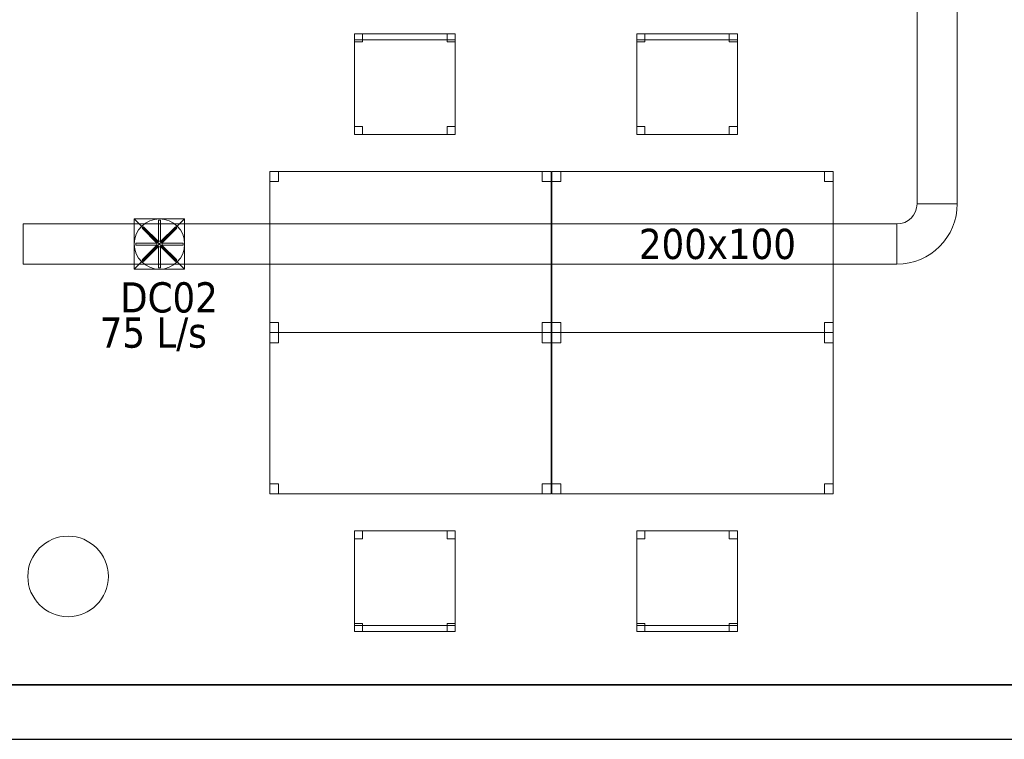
# Model space of a CAD drawing. Header units: metres. Extents: x 397.7 to 427.5, y 12.7 to 28.4.
# Tile 2 of 137: x 400.7 to 405.6, y 12.8 to 16.4. Entities that reach past the tile are written whole.
import ezdxf

# ---------------------------------------------------------------- set-up
doc = ezdxf.new("R2010")
doc.units = ezdxf.units.M
doc.layers.add('01_SUELOS', color=7, linetype='Continuous', lineweight=25, true_color=0x007f00)
for name, color, linetype, lineweight in [('02_MOBILIARIO', 7, 'Continuous', 18), ('A-COLS-____-MCUT', 7, 'Continuous', 18), ('A-COLS-____-OTLN', 7, 'Continuous', 18), ('A-DETL-____-MBND', 7, 'Continuous', 18), ('A-DETL-GENF-OTLN', 7, 'Continuous', 18), ('A-WALL-____-MCUT', 7, 'Continuous', 25), ('A-WALL-____-OTLN', 7, 'Continuous', 25), ('M-HVAC-CDFF-IDEN', 7, 'Continuous', 30), ('M-HVAC-DUCT-IDEN', 7, 'Continuous', 30), ('M-HVAC-DUCT-OTLN', 7, 'Continuous', 18)]:
    doc.layers.add(name, color=color, linetype=linetype, lineweight=lineweight)
doc.styles.add('Tahoma_2', font='tahoma.ttf', dxfattribs={"height": 0.15})

# ---------------------------------------------------------------- blocks, each defined once
blk = doc.blocks.new('Family - Cadira d_Oficina_P3-156303-06_CLI_AIRE_P3')
at = {"layer": 'A-DETL-____-MBND', "color": 253, "true_color": 0xaaaaaa}
for p, q in [((0, 0), (0, 0.5)), ((0, 0.5), (0.5, 0.5)), ((0.5, 0.5), (0, 0.5)), ((0, 0.5), (0, 0)), ((0, 0.47), (0, 0.5)), ((0, 0.5), (0.5, 0.5)), ((0.5, 0.5), (0, 0.5)), ((0, 0.5), (0, 0.47)), ((0, 0.46), (0, 0.5)), ((0, 0.5), (0.04, 0.5)), ((0.04, 0.5), (0, 0.5)), ((0, 0.5), (0, 0.46)), ((0.04, 0.5), (0.04, 0.46)), ((0.04, 0.46), (0.04, 0.5)), ((0.46, 0.46), (0.46, 0.5)), ((0.46, 0.5), (0.5, 0.5)), ((0.5, 0.5), (0.46, 0.5)), ((0.46, 0.5), (0.46, 0.46)), ((0.5, 0.5), (0.5, 0.46)), ((0.5, 0.46), (0.5, 0.5)), ((0.5, 0.5), (0.5, 0)), ((0.5, 0), (0.5, 0.5)), ((0.5, 0.5), (0.5, 0.47)), ((0.5, 0.47), (0.5, 0.5)), ((0.5, 0.47), (0, 0.47)), ((0, 0.47), (0.5, 0.47)), ((0.04, 0.46), (0, 0.46)), ((0, 0.46), (0.04, 0.46)), ((0.5, 0.46), (0.46, 0.46)), ((0.46, 0.46), (0.5, 0.46)), ((0, 0), (0, 0.04)), ((0, 0.04), (0.04, 0.04)), ((0.04, 0.04), (0, 0.04)), ((0, 0.04), (0, 0)), ((0.04, 0), (0, 0)), ((0, 0), (0.04, 0)), ((0.5, 0), (0, 0)), ((0, 0), (0.5, 0)), ((0.04, 0.04), (0.04, 0)), ((0.04, 0), (0.04, 0.04)), ((0.46, 0), (0.46, 0.04)), ((0.46, 0.04), (0.5, 0.04)), ((0.5, 0.04), (0.46, 0.04)), ((0.46, 0.04), (0.46, 0)), ((0.5, 0), (0.46, 0)), ((0.46, 0), (0.5, 0)), ((0.5, 0.04), (0.5, 0)), ((0.5, 0), (0.5, 0.04))]:
    blk.add_line(p, q, dxfattribs=at)
blk = doc.blocks.new('Family - Taula 140X80_P3-156351-06_CLI_AIRE_P3')
at = {"layer": 'A-DETL-____-MBND', "color": 253, "true_color": 0xaaaaaa}
for p, q in [((0, 0.8001), (1.3973, 0.8001)), ((0, 0), (0, 0.8001)), ((1.3973, 0.8001), (0, 0.8001)), ((0, 0.8001), (0, 0)), ((0, 0.8001), (0.0437, 0.8001)), ((0, 0.7501), (0, 0.8001)), ((0.0437, 0.8001), (0, 0.8001)), ((0, 0.8001), (0, 0.7501)), ((0.0437, 0.8001), (0.0437, 0.7501)), ((0.0437, 0.7501), (0.0437, 0.8001)), ((1.3536, 0.8001), (1.3973, 0.8001)), ((1.3536, 0.7501), (1.3536, 0.8001)), ((1.3973, 0.8001), (1.3536, 0.8001)), ((1.3536, 0.8001), (1.3536, 0.7501)), ((1.3973, 0.8001), (1.3973, 0)), ((1.3973, 0), (1.3973, 0.8001)), ((1.3973, 0.8001), (1.3973, 0.7501)), ((1.3973, 0.7501), (1.3973, 0.8001)), ((0.0437, 0.7501), (0, 0.7501)), ((0, 0.7501), (0.0437, 0.7501)), ((1.3973, 0.7501), (1.3536, 0.7501)), ((1.3536, 0.7501), (1.3973, 0.7501)), ((0, 0.05), (0.0437, 0.05)), ((0, 0), (0, 0.05)), ((0.0437, 0.05), (0, 0.05)), ((0, 0.05), (0, 0)), ((0.0437, 0.05), (0.0437, 0)), ((0.0437, 0), (0.0437, 0.05)), ((1.3536, 0.05), (1.3973, 0.05)), ((1.3536, 0), (1.3536, 0.05)), ((1.3973, 0.05), (1.3536, 0.05)), ((1.3536, 0.05), (1.3536, 0)), ((1.3973, 0.05), (1.3973, 0)), ((1.3973, 0), (1.3973, 0.05)), ((0, 0), (1.3973, 0)), ((0.0437, 0), (0, 0)), ((0, 0), (0.0437, 0)), ((1.3973, 0), (1.3536, 0)), ((1.3536, 0), (1.3973, 0)), ((1.3973, 0), (0, 0))]:
    blk.add_line(p, q, dxfattribs=at)
blk = doc.blocks.new('Family - Cadira d_Oficina_P3-156416-06_CLI_AIRE_P3')
at = {"layer": 'A-DETL-____-MBND', "color": 253, "true_color": 0xaaaaaa}
for p, q in [((0, 0.46), (0, 0.5)), ((0, 0.5), (0.04, 0.5)), ((0.04, 0.5), (0, 0.5)), ((0, 0.5), (0, 0.46)), ((0, 0.5), (0.5, 0.5)), ((0, 0), (0, 0.5)), ((0.5, 0.5), (0, 0.5)), ((0, 0.5), (0, 0)), ((0.04, 0.5), (0.04, 0.46)), ((0.04, 0.46), (0.04, 0.5)), ((0.46, 0.46), (0.46, 0.5)), ((0.46, 0.5), (0.5, 0.5)), ((0.5, 0.5), (0.46, 0.5)), ((0.46, 0.5), (0.46, 0.46)), ((0.5, 0.5), (0.5, 0)), ((0.5, 0), (0.5, 0.5)), ((0.5, 0.5), (0.5, 0.46)), ((0.5, 0.46), (0.5, 0.5)), ((0.04, 0.46), (0, 0.46)), ((0, 0.46), (0.04, 0.46)), ((0.5, 0.46), (0.46, 0.46)), ((0.46, 0.46), (0.5, 0.46)), ((0, 0), (0, 0.04)), ((0, 0.04), (0.04, 0.04)), ((0.04, 0.04), (0, 0.04)), ((0, 0.04), (0, 0)), ((0, 0), (0, 0.03)), ((0, 0.03), (0.5, 0.03)), ((0.5, 0.03), (0, 0.03)), ((0, 0.03), (0, 0)), ((0.5, 0), (0, 0)), ((0, 0), (0.5, 0)), ((0, 0), (0.5, 0)), ((0.04, 0), (0, 0)), ((0, 0), (0.04, 0)), ((0.04, 0.04), (0.04, 0)), ((0.04, 0), (0.04, 0.04)), ((0.46, 0), (0.46, 0.04)), ((0.46, 0.04), (0.5, 0.04)), ((0.5, 0.04), (0.46, 0.04)), ((0.46, 0.04), (0.46, 0)), ((0.46, 0), (0.5, 0)), ((0.5, 0.04), (0.5, 0)), ((0.5, 0), (0.5, 0.04)), ((0.5, 0.03), (0.5, 0)), ((0.5, 0), (0.5, 0.03)), ((0.5, 0), (0, 0)), ((0.5, 0), (0.46, 0))]:
    blk.add_line(p, q, dxfattribs=at)
blk = doc.blocks.new('Family - Cadira d_Oficina_P3-156424-06_CLI_AIRE_P3')
at = {"layer": 'A-DETL-____-MBND', "color": 253, "true_color": 0xaaaaaa}
for p, q in [((0, 0.46), (0, 0.5)), ((0, 0.5), (0.04, 0.5)), ((0.04, 0.5), (0, 0.5)), ((0, 0.5), (0, 0.46)), ((0, 0.5), (0.5, 0.5)), ((0, 0), (0, 0.5)), ((0.5, 0.5), (0, 0.5)), ((0, 0.5), (0, 0)), ((0.04, 0.5), (0.04, 0.46)), ((0.04, 0.46), (0.04, 0.5)), ((0.46, 0.46), (0.46, 0.5)), ((0.46, 0.5), (0.5, 0.5)), ((0.5, 0.5), (0.46, 0.5)), ((0.46, 0.5), (0.46, 0.46)), ((0.5, 0.5), (0.5, 0)), ((0.5, 0), (0.5, 0.5)), ((0.5, 0.5), (0.5, 0.46)), ((0.5, 0.46), (0.5, 0.5)), ((0.04, 0.46), (0, 0.46)), ((0, 0.46), (0.04, 0.46)), ((0.5, 0.46), (0.46, 0.46)), ((0.46, 0.46), (0.5, 0.46)), ((0, 0), (0, 0.04)), ((0, 0.04), (0.04, 0.04)), ((0.04, 0.04), (0, 0.04)), ((0, 0.04), (0, 0)), ((0, 0), (0, 0.03)), ((0, 0.03), (0.5, 0.03)), ((0.5, 0.03), (0, 0.03)), ((0, 0.03), (0, 0)), ((0.5, 0), (0, 0)), ((0, 0), (0.5, 0)), ((0, 0), (0.5, 0)), ((0.04, 0), (0, 0)), ((0, 0), (0.04, 0)), ((0.04, 0.04), (0.04, 0)), ((0.04, 0), (0.04, 0.04)), ((0.46, 0), (0.46, 0.04)), ((0.46, 0.04), (0.5, 0.04)), ((0.5, 0.04), (0.46, 0.04)), ((0.46, 0.04), (0.46, 0)), ((0.46, 0), (0.5, 0)), ((0.5, 0.04), (0.5, 0)), ((0.5, 0), (0.5, 0.04)), ((0.5, 0.03), (0.5, 0)), ((0.5, 0), (0.5, 0.03)), ((0.5, 0), (0, 0)), ((0.5, 0), (0.46, 0))]:
    blk.add_line(p, q, dxfattribs=at)
blk = doc.blocks.new('Family - Paviment P3-156431-06_CLI_AIRE_P3')
at = {"layer": '01_SUELOS', "color": 9, "true_color": 0xaad4aa}
for p, q in [((0, 0), (25.4182, 0)), ((25.4182, 0), (0, 0))]:
    blk.add_line(p, q, dxfattribs=at)
blk = doc.blocks.new('Family - Taula 140X80_P3-156437-06_CLI_AIRE_P3')
at = {"layer": 'A-DETL-____-MBND', "color": 253, "true_color": 0xaaaaaa}
for p, q in [((0, 0.8001), (1.3973, 0.8001)), ((0, 0), (0, 0.8001)), ((1.3973, 0.8001), (0, 0.8001)), ((0, 0.8001), (0, 0)), ((0, 0.8001), (0.0437, 0.8001)), ((0, 0.7501), (0, 0.8001)), ((0.0437, 0.8001), (0, 0.8001)), ((0, 0.8001), (0, 0.7501)), ((0.0437, 0.8001), (0.0437, 0.7501)), ((0.0437, 0.7501), (0.0437, 0.8001)), ((1.3536, 0.8001), (1.3973, 0.8001)), ((1.3536, 0.7501), (1.3536, 0.8001)), ((1.3973, 0.8001), (1.3536, 0.8001)), ((1.3536, 0.8001), (1.3536, 0.7501)), ((1.3973, 0.8001), (1.3973, 0)), ((1.3973, 0), (1.3973, 0.8001)), ((1.3973, 0.8001), (1.3973, 0.7501)), ((1.3973, 0.7501), (1.3973, 0.8001)), ((0.0437, 0.7501), (0, 0.7501)), ((0, 0.7501), (0.0437, 0.7501)), ((1.3973, 0.7501), (1.3536, 0.7501)), ((1.3536, 0.7501), (1.3973, 0.7501)), ((0, 0.05), (0.0437, 0.05)), ((0, 0), (0, 0.05)), ((0.0437, 0.05), (0, 0.05)), ((0, 0.05), (0, 0)), ((0.0437, 0.05), (0.0437, 0)), ((0.0437, 0), (0.0437, 0.05)), ((1.3536, 0.05), (1.3973, 0.05)), ((1.3536, 0), (1.3536, 0.05)), ((1.3973, 0.05), (1.3536, 0.05)), ((1.3536, 0.05), (1.3536, 0)), ((1.3973, 0.05), (1.3973, 0)), ((1.3973, 0), (1.3973, 0.05)), ((0, 0), (1.3973, 0)), ((0.0437, 0), (0, 0)), ((0, 0), (0.0437, 0)), ((1.3973, 0), (1.3536, 0)), ((1.3536, 0), (1.3973, 0)), ((1.3973, 0), (0, 0))]:
    blk.add_line(p, q, dxfattribs=at)
blk = doc.blocks.new('Family - Mur P3-156572-06_CLI_AIRE_P3')
at = {"layer": 'A-WALL-____-MCUT', "color": 253, "true_color": 0xaaaaaa}
for p, q in [((25.4717, 0.27), (0.0535, 0.27)), ((0, 0), (25.4157, 0))]:
    blk.add_line(p, q, dxfattribs=at)
at = {"layer": 'A-WALL-____-OTLN', "color": 253, "true_color": 0xaaaaaa}
for p, q in [((25.4717, 0.27), (0.0535, 0.27)), ((0, 0), (25.4157, 0))]:
    blk.add_line(p, q, dxfattribs=at)
at = {"layer": 'A-WALL-____-OTLN', "color": 253, "lineweight": 18, "true_color": 0xaaaaaa}
blk.add_line((0, 0), (25.4157, 0), dxfattribs=at)
blk = doc.blocks.new('Family - Taula 140X80_P3-156696-06_CLI_AIRE_P3')
at = {"layer": 'A-DETL-____-MBND', "color": 253, "true_color": 0xaaaaaa}
for p, q in [((0, 0.7501), (0, 0.8001)), ((0, 0.8001), (0.0437, 0.8001)), ((0.0437, 0.8001), (0, 0.8001)), ((0, 0.8001), (0, 0.7501)), ((0, 0), (0, 0.8001)), ((0, 0.8001), (1.3973, 0.8001)), ((1.3973, 0.8001), (0, 0.8001)), ((0, 0.8001), (0, 0)), ((0.0437, 0.8001), (0.0437, 0.7501)), ((0.0437, 0.7501), (0.0437, 0.8001)), ((1.3536, 0.7501), (1.3536, 0.8001)), ((1.3536, 0.8001), (1.3973, 0.8001)), ((1.3973, 0.8001), (1.3536, 0.8001)), ((1.3536, 0.8001), (1.3536, 0.7501)), ((1.3973, 0.8001), (1.3973, 0.7501)), ((1.3973, 0.7501), (1.3973, 0.8001)), ((1.3973, 0.8001), (1.3973, 0)), ((1.3973, 0), (1.3973, 0.8001)), ((0.0437, 0.7501), (0, 0.7501)), ((0, 0.7501), (0.0437, 0.7501)), ((1.3973, 0.7501), (1.3536, 0.7501)), ((1.3536, 0.7501), (1.3973, 0.7501)), ((0, 0), (0, 0.05)), ((0, 0.05), (0.0437, 0.05)), ((0.0437, 0.05), (0, 0.05)), ((0, 0.05), (0, 0)), ((0.0437, 0.05), (0.0437, 0)), ((0.0437, 0), (0.0437, 0.05)), ((1.3536, 0), (1.3536, 0.05)), ((1.3536, 0.05), (1.3973, 0.05)), ((1.3973, 0.05), (1.3536, 0.05)), ((1.3536, 0.05), (1.3536, 0)), ((1.3973, 0.05), (1.3973, 0)), ((1.3973, 0), (1.3973, 0.05)), ((0.0437, 0), (0, 0)), ((0, 0), (0.0437, 0)), ((1.3973, 0), (0, 0)), ((0, 0), (1.3973, 0)), ((1.3973, 0), (1.3536, 0)), ((1.3536, 0), (1.3973, 0))]:
    blk.add_line(p, q, dxfattribs=at)
blk = doc.blocks.new('Family - Taula 140X80_P3-156722-06_CLI_AIRE_P3')
at = {"layer": 'A-DETL-____-MBND', "color": 253, "true_color": 0xaaaaaa}
for p, q in [((0, 0), (0, 0.8001)), ((0, 0.8001), (1.3973, 0.8001)), ((1.3973, 0.8001), (0, 0.8001)), ((0, 0.8001), (0, 0)), ((0, 0.7501), (0, 0.8001)), ((0, 0.8001), (0.0437, 0.8001)), ((0.0437, 0.8001), (0, 0.8001)), ((0, 0.8001), (0, 0.7501)), ((0.0437, 0.8001), (0.0437, 0.7501)), ((0.0437, 0.7501), (0.0437, 0.8001)), ((1.3536, 0.7501), (1.3536, 0.8001)), ((1.3536, 0.8001), (1.3973, 0.8001)), ((1.3973, 0.8001), (1.3536, 0.8001)), ((1.3536, 0.8001), (1.3536, 0.7501)), ((1.3973, 0.8001), (1.3973, 0.7501)), ((1.3973, 0.7501), (1.3973, 0.8001)), ((1.3973, 0.8001), (1.3973, 0)), ((1.3973, 0), (1.3973, 0.8001)), ((0.0437, 0.7501), (0, 0.7501)), ((0, 0.7501), (0.0437, 0.7501)), ((1.3973, 0.7501), (1.3536, 0.7501)), ((1.3536, 0.7501), (1.3973, 0.7501)), ((0, 0), (0, 0.05)), ((0, 0.05), (0.0437, 0.05)), ((0.0437, 0.05), (0, 0.05)), ((0, 0.05), (0, 0)), ((0.0437, 0.05), (0.0437, 0)), ((0.0437, 0), (0.0437, 0.05)), ((1.3536, 0), (1.3536, 0.05)), ((1.3536, 0.05), (1.3973, 0.05)), ((1.3973, 0.05), (1.3536, 0.05)), ((1.3536, 0.05), (1.3536, 0)), ((1.3973, 0.05), (1.3973, 0)), ((1.3973, 0), (1.3973, 0.05)), ((0.0437, 0), (0, 0)), ((0, 0), (0.0437, 0)), ((1.3973, 0), (0, 0)), ((0, 0), (1.3973, 0)), ((1.3973, 0), (1.3536, 0)), ((1.3536, 0), (1.3973, 0))]:
    blk.add_line(p, q, dxfattribs=at)
blk = doc.blocks.new('Family - Pilar P3-156728-06_CLI_AIRE_P3')
at = {"layer": 'A-COLS-____-MCUT', "color": 253, "true_color": 0xaaaaaa}
for start, end in [(360, 180), (180, 360)]:
    blk.add_arc((0.2, 0.2), 0.2, start, end, dxfattribs=at)
at = {"layer": 'A-COLS-____-OTLN', "color": 253, "true_color": 0xaaaaaa}
for start, end in [(360, 180), (180, 360)]:
    blk.add_arc((0.2, 0.2), 0.2, start, end, dxfattribs=at)
blk = doc.blocks.new('Family - Cadira d_Oficina_P3-156773-06_CLI_AIRE_P3')
at = {"layer": 'A-DETL-____-MBND', "color": 253, "true_color": 0xaaaaaa}
for p, q in [((0, 0.47), (0, 0.5)), ((0, 0.5), (0.5, 0.5)), ((0.5, 0.5), (0, 0.5)), ((0, 0.5), (0, 0.47)), ((0, 0), (0, 0.5)), ((0, 0.5), (0.5, 0.5)), ((0.5, 0.5), (0, 0.5)), ((0, 0.5), (0, 0)), ((0, 0.46), (0, 0.5)), ((0, 0.5), (0.04, 0.5)), ((0.04, 0.5), (0, 0.5)), ((0, 0.5), (0, 0.46)), ((0.04, 0.5), (0.04, 0.46)), ((0.04, 0.46), (0.04, 0.5)), ((0.46, 0.46), (0.46, 0.5)), ((0.46, 0.5), (0.5, 0.5)), ((0.5, 0.5), (0.46, 0.5)), ((0.46, 0.5), (0.46, 0.46)), ((0.5, 0.5), (0.5, 0.47)), ((0.5, 0.47), (0.5, 0.5)), ((0.5, 0.5), (0.5, 0)), ((0.5, 0), (0.5, 0.5)), ((0.5, 0.5), (0.5, 0.46)), ((0.5, 0.46), (0.5, 0.5)), ((0.5, 0.47), (0, 0.47)), ((0, 0.47), (0.5, 0.47)), ((0.04, 0.46), (0, 0.46)), ((0, 0.46), (0.04, 0.46)), ((0.5, 0.46), (0.46, 0.46)), ((0.46, 0.46), (0.5, 0.46)), ((0, 0), (0, 0.04)), ((0, 0.04), (0.04, 0.04)), ((0.04, 0.04), (0, 0.04)), ((0, 0.04), (0, 0)), ((0.5, 0), (0, 0)), ((0, 0), (0.5, 0)), ((0.04, 0), (0, 0)), ((0, 0), (0.04, 0)), ((0.04, 0.04), (0.04, 0)), ((0.04, 0), (0.04, 0.04)), ((0.46, 0), (0.46, 0.04)), ((0.46, 0.04), (0.5, 0.04)), ((0.5, 0.04), (0.46, 0.04)), ((0.46, 0.04), (0.46, 0)), ((0.5, 0), (0.46, 0)), ((0.46, 0), (0.5, 0)), ((0.5, 0.04), (0.5, 0)), ((0.5, 0), (0.5, 0.04))]:
    blk.add_line(p, q, dxfattribs=at)
blk = doc.blocks.new('LONDR55-XX_ZZ-ARQ-CAA-M3D-Londres55_ifc-1-06_CLI_AIRE_P3')
at = {"layer": '01_SUELOS', "color": 253, "lineweight": 18, "true_color": 0xaaaaaa}
blk.add_blockref('Family - Paviment P3-156431-06_CLI_AIRE_P3', (398.2952, 13.1106), dxfattribs=at)
at = {"layer": '02_MOBILIARIO', "color": 253, "lineweight": 18, "true_color": 0xaaaaaa}
for name, p in [('Family - Cadira d_Oficina_P3-156773-06_CLI_AIRE_P3', (402.4099, 15.8443)), ('Family - Cadira d_Oficina_P3-156303-06_CLI_AIRE_P3', (403.811, 15.8443)), ('Family - Taula 140X80_P3-156351-06_CLI_AIRE_P3', (401.9887, 14.8601)), ('Family - Taula 140X80_P3-156437-06_CLI_AIRE_P3', (403.3899, 14.8601)), ('Family - Taula 140X80_P3-156696-06_CLI_AIRE_P3', (401.9887, 14.06)), ('Family - Taula 140X80_P3-156722-06_CLI_AIRE_P3', (403.3899, 14.06)), ('Family - Cadira d_Oficina_P3-156416-06_CLI_AIRE_P3', (402.4099, 13.3759)), ('Family - Cadira d_Oficina_P3-156424-06_CLI_AIRE_P3', (403.811, 13.3759))]:
    blk.add_blockref(name, p, dxfattribs=at)
at = {"layer": 'A-COLS-____-OTLN', "color": 253, "lineweight": 18, "true_color": 0xaaaaaa}
blk.add_blockref('Family - Pilar P3-156728-06_CLI_AIRE_P3', (400.787, 13.4495), dxfattribs=at)
at = {"layer": 'A-WALL-____-OTLN', "color": 253, "lineweight": 18, "true_color": 0xaaaaaa}
blk.add_blockref('Family - Mur P3-156572-06_CLI_AIRE_P3', (398.2417, 12.8406), dxfattribs=at)
blk = doc.blocks.new('ZYR_03_06_08_01 Difusor Rotacional Circular Impulsió NO PLENUM - DC02-354801-06_CLI_AIRE_P3')
at = {"layer": 'A-DETL-GENF-OTLN', "color": 143, "true_color": 0x32aad1}
for p, q in [((-0.0052, 0.1179), (0.0052, 0.1179)), ((-0.0052, 0.0138), (-0.0052, 0.1179)), ((0.0052, 0.1179), (0.0052, 0.0138)), ((-0.0862, 0.0788), (-0.0788, 0.0862)), ((-0.0125, 0.0052), (-0.0862, 0.0788)), ((-0.0788, 0.0862), (-0.0052, 0.0125)), ((0.0052, 0.0125), (0.0788, 0.0862)), ((0.0862, 0.0788), (0.0125, 0.0052)), ((0.0788, 0.0862), (0.0862, 0.0788)), ((-0.1179, 0.0052), (-0.0138, 0.0052)), ((-0.1179, -0.0052), (-0.1179, 0.0052)), ((-0.0138, 0.0052), (-0.0138, -0.0052)), ((-0.0052, 0.0125), (-0.0125, 0.0052)), ((0.0052, 0.0138), (-0.0052, 0.0138)), ((0.0125, 0.0052), (0.0052, 0.0125)), ((0.0138, 0.0052), (0.1179, 0.0052)), ((0.0138, -0.0052), (0.0138, 0.0052)), ((0.1179, 0.0052), (0.1179, -0.0052)), ((-0.0138, -0.0052), (-0.1179, -0.0052)), ((-0.0862, -0.0788), (-0.0125, -0.0052)), ((-0.0052, -0.0125), (-0.0788, -0.0862)), ((-0.0125, -0.0052), (-0.0052, -0.0125)), ((-0.0052, -0.0138), (0.0052, -0.0138)), ((-0.0052, -0.1179), (-0.0052, -0.0138)), ((0.0052, -0.0125), (0.0125, -0.0052)), ((0.0788, -0.0862), (0.0052, -0.0125)), ((0.0052, -0.0138), (0.0052, -0.1179)), ((0.0125, -0.0052), (0.0862, -0.0788)), ((0.1179, -0.0052), (0.0138, -0.0052)), ((-0.0788, -0.0862), (-0.0862, -0.0788)), ((0.0862, -0.0788), (0.0788, -0.0862)), ((0.0052, -0.1179), (-0.0052, -0.1179))]:
    blk.add_line(p, q, dxfattribs=at)
blk.add_circle((0, 0), 0.125, dxfattribs=at)
blk = doc.blocks.new('M_Codo rectangular - Radio - 1 W-473680-06_CLI_AIRE_P3')
at = {"layer": 'M-HVAC-DUCT-OTLN', "color": 143, "true_color": 0x32aad1}
for p, q in [((-0.1, 0.2), (0.1, 0.2)), ((0.1, 0.2), (-0.1, 0.2)), ((-0.2, 0.1), (-0.2, -0.1)), ((-0.2, -0.1), (-0.2, 0.1))]:
    blk.add_line(p, q, dxfattribs=at)
for radius in [0.1, 0.1, 0.3, 0.3]:
    blk.add_arc((-0.2, 0.2), radius, 270, 0, dxfattribs=at)
blk = doc.blocks.new('M_Transición de rectangular a redondo - Ángulo - 60 grados-473491-06_CLI_AIRE_P3')
at = {"layer": 'M-HVAC-DUCT-OTLN', "color": 143, "true_color": 0x32aad1}
for p, q in [((401.3159, 15.3001), (401.3159, 15.4251)), ((401.3159, 15.4251), (401.4409, 15.4251)), ((401.3159, 15.4251), (401.3159, 15.1751)), ((401.5659, 15.4251), (401.3159, 15.4251)), ((401.4409, 15.4251), (401.5659, 15.4251)), ((401.5659, 15.4251), (401.5659, 15.3001)), ((401.5659, 15.1751), (401.5659, 15.4251)), ((401.3159, 15.1751), (401.3159, 15.3001)), ((401.5659, 15.3001), (401.5659, 15.1751)), ((401.4409, 15.1751), (401.3159, 15.1751)), ((401.3159, 15.1751), (401.5659, 15.1751)), ((401.5659, 15.1751), (401.4409, 15.1751))]:
    blk.add_line(p, q, dxfattribs=at)
for start, end in [(90, 180), (0, 90), (180, 270), (270, 0)]:
    blk.add_arc((401.4409, 15.3001), 0.125, start, end, dxfattribs=at)
blk = doc.blocks.new('MEP_15_03 Injerto Conducte - Mínimo-473568-06_CLI_AIRE_P3')
at = {"layer": 'M-HVAC-DUCT-OTLN', "color": 143, "true_color": 0x32aad1}
for p, q in [((401.5659, 15.4251), (401.3159, 15.4251)), ((401.3159, 15.4251), (401.3159, 15.1751)), ((401.5659, 15.4251), (401.3159, 15.4251)), ((401.3159, 15.4251), (401.3159, 15.1751)), ((401.5659, 15.1751), (401.5659, 15.4251)), ((401.5659, 15.1751), (401.5659, 15.4251)), ((401.3159, 15.1751), (401.5659, 15.1751)), ((401.3159, 15.1751), (401.5659, 15.1751))]:
    blk.add_line(p, q, dxfattribs=at)

msp = doc.modelspace()

# ---------------------------------------------------------------- linework, layer by layer
at = {"layer": 'M-HVAC-DUCT-OTLN', "color": 143, "true_color": 0x32aad1}
for p, q in [((405.2035, 15.5001), (405.2035, 19.1524)), ((405.4035, 19.1524), (405.4035, 15.5001)), ((405.2035, 15.5001), (405.4035, 15.5001)), ((401.3159, 15.4251), (401.5659, 15.4251)), ((401.3159, 15.1751), (401.3159, 15.4251)), ((401.5659, 15.1751), (401.3159, 15.4251)), ((401.3159, 15.1751), (401.5659, 15.4251)), ((401.5659, 15.4251), (401.5659, 15.1751)), ((400.7635, 15.2001), (400.7635, 15.4001)), ((400.7635, 15.4001), (405.1035, 15.4001)), ((405.1035, 15.2001), (405.1035, 15.4001)), ((405.1035, 15.2001), (400.7635, 15.2001)), ((401.5659, 15.1751), (401.3159, 15.1751))]:
    msp.add_line(p, q, dxfattribs=at)

# ---------------------------------------------------------------- block references
at = {"lineweight": 5}
msp.add_blockref('LONDR55-XX_ZZ-ARQ-CAA-M3D-Londres55_ifc-1-06_CLI_AIRE_P3', (0, 0), dxfattribs=at)
at = {"layer": 'A-DETL-GENF-OTLN', "color": 143, "true_color": 0x32aad1}
msp.add_blockref('ZYR_03_06_08_01 Difusor Rotacional Circular Impulsió NO PLENUM - DC02-354801-06_CLI_AIRE_P3', (401.4409, 15.3001), dxfattribs=at)
at = {"layer": 'M-HVAC-DUCT-OTLN', "color": 143, "true_color": 0x32aad1}
for name, p in [('M_Codo rectangular - Radio - 1 W-473680-06_CLI_AIRE_P3', (405.3035, 15.3001)), ('M_Transición de rectangular a redondo - Ángulo - 60 grados-473491-06_CLI_AIRE_P3', (0, 0)), ('MEP_15_03 Injerto Conducte - Mínimo-473568-06_CLI_AIRE_P3', (0, 0))]:
    msp.add_blockref(name, p, dxfattribs=at)

# ---------------------------------------------------------------- texts
at = {"layer": 'M-HVAC-CDFF-IDEN', "char_height": 0.15, "attachment_point": 1, "style": 'Tahoma_2'}
for s, insert, width in [('DC02', (401.2457, 15.1104), 0.577215), ('75 L/s', (401.1441, 14.9357), 0.661392)]:
    msp.add_mtext(s, dxfattribs=dict(at, insert=insert, width=width))
at = {"layer": 'M-HVAC-DUCT-IDEN', "insert": (403.8221, 15.376), "char_height": 0.15, "width": 0.913924, "attachment_point": 1, "style": 'Tahoma_2'}
msp.add_mtext('200x100', dxfattribs=at)

doc.saveas('drawing.dxf')
